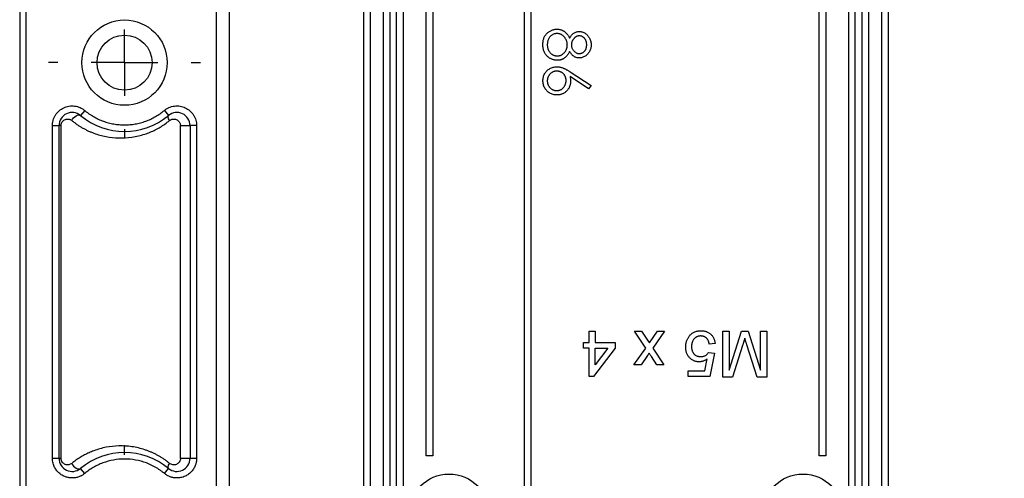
# Model space of a CAD drawing. Header units: millimetres. Extents: x 13 to 546, y 13 to 419.
# Tile 6 of 16: x 307 to 382, y 159 to 194. Entities that reach past the tile are written whole.
import ezdxf

# ---------------------------------------------------------------- set-up
doc = ezdxf.new("R2010")
doc.units = ezdxf.units.MM
doc.header["$LTSCALE"] = 2
doc.linetypes.add('CENTERX2', pattern=[20.32, 12.7, -2.54, 2.54, -2.54])
doc.layers.add('CENTER', color=40, linetype='CENTERX2')
doc.layers.add('DIMENSIONS', color=140, linetype='Continuous', lineweight=25)
doc.styles.add('SLDTEXTSTYLE0', font='TXT', dxfattribs={"width": 0.7})
doc.dimstyles.new('SLDDIMSTYLE0', dxfattribs={"dimtxt": 4.316016, "dimasz": 6.604, "dimexe": 0, "dimexo": 0.0625, "dimgap": 1.079004, "dimtad": 0, "dimtih": 1, "dimtoh": 1, "dimrnd": 1e-09, "dimzin": 4, "dimdsep": 46, "dimtxsty": 'SLDTEXTSTYLE0', "dimsah": 1, "dimcen": 0.09, "dimadec": 0, "dimazin": 1, "dimtfac": 1, "dimtofl": 0, "dimtmove": 0, "dimatfit": 3, "dimfxl": 0, "dimfrac": 2, "dimtolj": 1, "dimtzin": 12, "dimarcsym": 0})

# ---------------------------------------------------------------- blocks, each defined once
blk = doc.blocks.new('_D_8')
at = {"layer": 'DIMENSIONS'}
for p, q in [((376.137, 234.085), (405.211, 234.085)), ((398.861, 234.085), (398.861, 202.446)), ((392.448, 194.62), (390.998, 194.62)), ((390.998, 194.62), (390.998, 187.761)), ((405.273, 194.62), (406.723, 194.62)), ((406.723, 194.62), (406.723, 187.761)), ((390.998, 187.761), (392.448, 187.761)), ((406.723, 187.761), (405.273, 187.761)), ((398.861, 148.085), (398.861, 186.795)), ((376.137, 148.085), (405.211, 148.085))]:
    blk.add_line(p, q, dxfattribs=at)
for points in [[(398.861, 234.085), (397.845, 227.481), (399.877, 227.481)], [(398.861, 148.085), (399.877, 154.689), (397.845, 154.689)]]:
    blk.add_solid(points, dxfattribs=at)
at = {"layer": 'DIMENSIONS', "char_height": 4.2333, "attachment_point": 1, "style": 'SLDTEXTSTYLE0'}
for s, insert in [('86.0', (392.448, 201.044)), ('3.39', (392.448, 193.218))]:
    blk.add_mtext(s, dxfattribs=dict(at, insert=insert))
blk = doc.blocks.new('SW_CENTERMARKSYMBOL_5')
at = {"layer": 'CENTER', "color": 0}
for p, q in [((0, 5.08), (0, 5.795)), ((0, 0), (0, 2.54)), ((-5.08, 0), (-5.795, 0)), ((0, 0), (-2.54, 0)), ((0, 0), (0, -2.54)), ((0, 0), (2.54, 0)), ((5.08, 0), (5.795, 0)), ((0, -5.08), (0, -5.795))]:
    blk.add_line(p, q, dxfattribs=at)
blk = doc.blocks.new('SW_CENTERMARKSYMBOL_6')
at = {"layer": 'CENTER', "color": 0}
for p, q in [((0, 5.08), (0, 5.795)), ((0, 0), (0, 2.54)), ((-5.08, 0), (-5.795, 0)), ((0, 0), (-2.54, 0)), ((0, 0), (0, -2.54)), ((0, 0), (2.54, 0)), ((5.08, 0), (5.795, 0)), ((0, -5.08), (0, -5.795))]:
    blk.add_line(p, q, dxfattribs=at)

msp = doc.modelspace()

# ---------------------------------------------------------------- linework, layer by layer
for p, q in [((333.157, 148.085), (333.157, 234.085)), ((333.657, 148.085), (333.657, 234.085)), ((372.657, 234.085), (372.657, 148.085)), ((373.157, 234.085), (373.157, 148.085)), ((321.89, 233.485), (321.89, 148.685)), ((322.89, 148.685), (322.89, 233.485)), ((345.407, 150.732), (345.407, 231.437)), ((345.907, 231.437), (345.907, 150.732)), ((334.657, 153.585), (334.657, 228.585)), ((335.157, 153.585), (335.157, 228.585)), ((335.657, 153.585), (335.657, 228.585)), ((336.157, 228.585), (336.157, 153.585)), ((370.157, 153.585), (370.157, 228.585)), ((370.657, 153.585), (370.657, 228.585)), ((371.157, 228.585), (371.157, 153.585)), ((371.657, 228.585), (371.657, 153.585)), ((306.89, 226.085), (306.89, 156.085)), ((307.39, 156.085), (307.39, 226.085)), ((337.907, 161.085), (337.907, 221.085)), ((338.407, 221.085), (338.407, 161.085)), ((367.907, 161.085), (367.907, 221.085)), ((368.407, 221.085), (368.407, 161.085)), ((348.9, 190.379), (350.497, 189.335)), ((350.307, 189.093), (348.893, 190.018)), ((350.497, 189.335), (350.307, 189.093)), ((311.85, 187.435), (311.53, 187.051)), ((317.93, 187.435), (318.25, 187.051)), ((309.39, 160.887), (309.39, 186.282)), ((309.39, 186.282), (309.89, 186.282)), ((309.89, 160.887), (309.89, 186.282)), ((310.042, 186.282), (309.89, 186.282)), ((310.042, 186.282), (310.042, 160.887)), ((319.156, 160.887), (319.156, 186.282)), ((319.156, 186.282), (319.89, 186.282)), ((319.89, 186.282), (319.89, 160.887)), ((320.39, 186.282), (319.89, 186.282)), ((320.39, 186.282), (320.39, 160.887)), ((350.356, 170.585), (350.805, 170.585)), ((350.356, 169.732), (350.356, 170.585)), ((350.805, 170.585), (350.805, 169.732)), ((353.811, 170.585), (354.349, 170.585)), ((354.664, 169.305), (353.811, 170.585)), ((354.349, 170.585), (354.847, 169.838)), ((354.941, 169.699), (355.562, 170.585)), ((356.1, 170.585), (355.202, 169.306)), ((355.562, 170.585), (356.1, 170.585)), ((360.542, 170.585), (361.035, 170.585)), ((360.542, 167.085), (360.542, 170.585)), ((361.035, 167.623), (361.969, 170.585)), ((361.035, 170.585), (361.035, 167.623)), ((361.969, 170.585), (362.485, 170.585)), ((362.485, 170.585), (363.414, 167.623)), ((363.414, 170.585), (363.907, 170.585)), ((363.414, 167.623), (363.414, 170.585)), ((363.907, 170.585), (363.907, 167.085)), ((354.847, 169.838), (354.941, 169.699)), ((349.907, 169.732), (350.356, 169.732)), ((349.907, 169.283), (349.907, 169.732)), ((350.356, 169.283), (349.907, 169.283)), ((350.356, 167.13), (350.356, 169.283)), ((352.33, 169.283), (350.67, 167.13)), ((350.805, 169.732), (352.33, 169.732)), ((350.805, 168.023), (350.805, 169.283)), ((350.805, 169.283), (351.776, 169.283)), ((351.776, 169.283), (350.805, 168.023)), ((352.33, 169.732), (352.33, 169.283)), ((353.768, 168.027), (354.664, 169.305)), ((355.202, 169.306), (356.055, 168.027)), ((359.958, 169.642), (359.51, 169.598)), ((362.053, 169.499), (361.278, 167.085)), ((363.165, 167.085), (362.382, 169.541)), ((354.754, 168.667), (354.305, 168.027)), ((355.517, 168.027), (355.103, 168.648)), ((359.188, 167.578), (359.366, 168.485)), ((359.465, 168.969), (359.914, 168.924)), ((359.914, 168.924), (359.555, 167.13)), ((354.305, 168.027), (353.768, 168.027)), ((356.055, 168.027), (355.517, 168.027)), ((357.894, 167.578), (359.188, 167.578)), ((357.894, 167.13), (357.894, 167.578)), ((350.67, 167.13), (350.356, 167.13)), ((359.555, 167.13), (357.894, 167.13)), ((361.278, 167.085), (360.542, 167.085)), ((363.907, 167.085), (363.165, 167.085)), ((309.89, 160.887), (309.39, 160.887)), ((310.042, 160.887), (309.89, 160.887)), ((319.89, 160.887), (319.156, 160.887)), ((320.39, 160.887), (319.89, 160.887)), ((338.407, 161.085), (337.907, 161.085)), ((368.407, 161.085), (367.907, 161.085)), ((311.85, 159.735), (311.53, 160.119)), ((317.93, 159.735), (318.25, 160.119))]:
    msp.add_line(p, q)
at = {"flags": 128}
for points in [[(310.872, 186.667), (310.931, 186.773), (311.008, 186.873), (311.097, 186.959), (311.193, 187.027), (311.291, 187.072), (311.383, 187.092), (311.465, 187.085), (311.53, 187.051)], [(318.325, 186.667), (318.288, 186.73), (318.258, 186.791), (318.236, 186.85), (318.222, 186.904), (318.216, 186.952), (318.219, 186.993), (318.23, 187.026), (318.25, 187.051)], [(310.872, 160.503), (310.931, 160.397), (311.008, 160.297), (311.097, 160.21), (311.193, 160.142), (311.291, 160.097), (311.383, 160.078), (311.465, 160.085), (311.53, 160.119)], [(318.25, 160.119), (318.23, 160.143), (318.219, 160.176), (318.216, 160.218), (318.222, 160.266), (318.236, 160.32), (318.258, 160.378), (318.288, 160.44), (318.325, 160.503)]]:
    msp.add_lwpolyline(points, dxfattribs=at)
for centre, radius in [((314.89, 191.085), 3.255), ((314.89, 191.085), 2.1), ((339.657, 156.585), 3.1), ((366.657, 156.585), 3.1)]:
    msp.add_circle(centre, radius)
for centre, radius, start, end in [((310.89, 186.282), 1, 50.20818, 180), ((318.89, 186.282), 1, 360, 129.79182), ((314.89, 191.085), 5.25, 230.20818, 309.79182), ((310.89, 160.887), 1, 180, 309.79182), ((314.89, 156.085), 5.25, 50.20818, 129.79182), ((318.89, 160.887), 1, 230.20818, 0)]:
    msp.add_arc(centre, radius, start, end)
for points, knots in [([(346.817, 192.458), (346.819, 192.505), (346.821, 192.597), (346.836, 192.73), (346.863, 192.854), (346.899, 192.97), (346.947, 193.077), (347.006, 193.174), (347.074, 193.264), (347.153, 193.343), (347.238, 193.413), (347.326, 193.474), (347.416, 193.525), (347.508, 193.569), (347.603, 193.602), (347.699, 193.625), (347.798, 193.64), (347.864, 193.641), (347.898, 193.642)], [0, 0, 0, 0, 0.078556, 0.152863, 0.22356, 0.290375, 0.355403, 0.418291, 0.480389, 0.543073, 0.604924, 0.664398, 0.721943, 0.778375, 0.83383, 0.888861, 0.944089, 1, 1, 1, 1]), ([(347.176, 192.455), (347.177, 192.497), (347.179, 192.579), (347.197, 192.697), (347.225, 192.809), (347.265, 192.911), (347.315, 193.006), (347.377, 193.088), (347.447, 193.161), (347.527, 193.22), (347.612, 193.268), (347.701, 193.303), (347.794, 193.324), (347.856, 193.327), (347.887, 193.328)], [0, 0, 0, 0, 0.099873, 0.195097, 0.285403, 0.373284, 0.457583, 0.538851, 0.618081, 0.697677, 0.775529, 0.851404, 0.925102, 1, 1, 1, 1]), ([(347.887, 193.328), (347.913, 193.327), (347.963, 193.326), (348.037, 193.313), (348.108, 193.294), (348.177, 193.265), (348.244, 193.229), (348.307, 193.184), (348.369, 193.132), (348.427, 193.072), (348.481, 193.007), (348.528, 192.936), (348.568, 192.862), (348.601, 192.784), (348.627, 192.702), (348.643, 192.616), (348.656, 192.527), (348.657, 192.466), (348.657, 192.434)], [0, 0, 0, 0, 0.057921, 0.114878, 0.171001, 0.227885, 0.285151, 0.344417, 0.405577, 0.46995, 0.535016, 0.599472, 0.663918, 0.728465, 0.793503, 0.860188, 0.928731, 1, 1, 1, 1]), ([(347.898, 193.642), (347.922, 193.642), (347.971, 193.641), (348.043, 193.633), (348.113, 193.62), (348.181, 193.603), (348.247, 193.579), (348.311, 193.551), (348.373, 193.518), (348.434, 193.48), (348.493, 193.436), (348.55, 193.386), (348.605, 193.329), (348.659, 193.265), (348.712, 193.197), (348.762, 193.121), (348.812, 193.039), (348.842, 192.981), (348.857, 192.952)], [0, 0, 0, 0, 0.058854, 0.116315, 0.172675, 0.22878, 0.28458, 0.340257, 0.39663, 0.453507, 0.512318, 0.572648, 0.636022, 0.702363, 0.771483, 0.844184, 0.92007, 1, 1, 1, 1]), ([(348.857, 192.952), (348.879, 192.992), (348.922, 193.071), (349.001, 193.175), (349.086, 193.264), (349.18, 193.337), (349.279, 193.394), (349.383, 193.433), (349.489, 193.459), (349.562, 193.462), (349.599, 193.463)], [0, 0, 0, 0, 0.1458601, 0.2824259, 0.4108504, 0.5350294, 0.6547011, 0.7701334, 0.8845558, 1, 1, 1, 1]), ([(349.016, 192.442), (349.017, 192.465), (349.018, 192.511), (349.026, 192.579), (349.04, 192.644), (349.06, 192.707), (349.085, 192.768), (349.116, 192.827), (349.152, 192.884), (349.194, 192.937), (349.239, 192.986), (349.286, 193.03), (349.334, 193.066), (349.383, 193.096), (349.434, 193.121), (349.486, 193.136), (349.54, 193.147), (349.576, 193.148), (349.594, 193.149)], [0, 0, 0, 0, 0.069169, 0.136708, 0.203117, 0.268916, 0.334646, 0.399903, 0.467099, 0.535245, 0.602445, 0.665185, 0.725502, 0.78249, 0.838076, 0.892174, 0.945436, 1, 1, 1, 1]), ([(349.594, 193.149), (349.612, 193.148), (349.648, 193.148), (349.701, 193.137), (349.752, 193.122), (349.802, 193.101), (349.849, 193.072), (349.894, 193.038), (349.937, 192.998), (349.978, 192.952), (350.015, 192.901), (350.049, 192.847), (350.076, 192.79), (350.099, 192.729), (350.116, 192.665), (350.129, 192.598), (350.136, 192.527), (350.137, 192.479), (350.138, 192.455)], [0, 0, 0, 0, 0.055928, 0.110562, 0.164473, 0.219008, 0.274886, 0.332172, 0.391956, 0.455348, 0.52037, 0.584969, 0.649345, 0.715975, 0.783553, 0.852791, 0.924757, 1, 1, 1, 1]), ([(349.599, 193.463), (349.636, 193.461), (349.711, 193.458), (349.823, 193.431), (349.932, 193.388), (350.039, 193.329), (350.14, 193.256), (350.231, 193.168), (350.31, 193.067), (350.377, 192.955), (350.431, 192.833), (350.468, 192.705), (350.493, 192.573), (350.496, 192.483), (350.497, 192.437)], [0, 0, 0, 0, 0.074058, 0.14887, 0.226668, 0.307735, 0.391157, 0.473929, 0.557928, 0.644989, 0.733364, 0.821092, 0.909287, 1, 1, 1, 1]), ([(347.202, 191.529), (347.171, 191.557), (347.11, 191.612), (347.031, 191.707), (346.965, 191.811), (346.911, 191.924), (346.869, 192.045), (346.839, 192.175), (346.821, 192.314), (346.819, 192.409), (346.817, 192.458)], [0, 0, 0, 0, 0.119283, 0.237093, 0.354796, 0.474576, 0.59746, 0.724926, 0.858883, 1, 1, 1, 1]), ([(347.92, 191.578), (347.896, 191.579), (347.847, 191.58), (347.776, 191.592), (347.707, 191.611), (347.641, 191.637), (347.576, 191.67), (347.515, 191.712), (347.455, 191.76), (347.398, 191.816), (347.345, 191.877), (347.301, 191.945), (347.262, 192.017), (347.231, 192.095), (347.206, 192.177), (347.189, 192.265), (347.178, 192.358), (347.177, 192.422), (347.176, 192.455)], [0, 0, 0, 0, 0.057448, 0.113333, 0.168885, 0.224093, 0.280066, 0.337966, 0.397798, 0.459632, 0.522821, 0.585875, 0.649687, 0.714433, 0.781173, 0.850839, 0.923441, 1, 1, 1, 1]), ([(348.657, 192.434), (348.657, 192.405), (348.655, 192.348), (348.644, 192.264), (348.627, 192.184), (348.602, 192.106), (348.571, 192.031), (348.532, 191.96), (348.486, 191.893), (348.434, 191.829), (348.378, 191.771), (348.319, 191.719), (348.257, 191.676), (348.194, 191.64), (348.128, 191.612), (348.061, 191.592), (347.991, 191.581), (347.944, 191.579), (347.92, 191.578)], [0, 0, 0, 0, 0.069643, 0.136952, 0.202995, 0.267775, 0.332398, 0.396936, 0.461997, 0.528608, 0.594093, 0.656546, 0.716174, 0.774225, 0.830819, 0.886937, 0.942661, 1, 1, 1, 1]), ([(349.601, 191.758), (349.577, 191.759), (349.529, 191.761), (349.458, 191.779), (349.387, 191.809), (349.317, 191.847), (349.251, 191.897), (349.191, 191.956), (349.139, 192.023), (349.095, 192.099), (349.06, 192.181), (349.035, 192.266), (349.019, 192.353), (349.017, 192.412), (349.016, 192.442)], [0, 0, 0, 0, 0.071443, 0.144646, 0.220858, 0.302293, 0.385924, 0.469194, 0.554666, 0.643442, 0.733162, 0.821506, 0.91031, 1, 1, 1, 1]), ([(350.497, 192.437), (350.496, 192.393), (350.493, 192.305), (350.469, 192.176), (350.429, 192.053), (350.375, 191.935), (350.309, 191.826), (350.228, 191.729), (350.138, 191.644), (350.037, 191.573), (349.931, 191.515), (349.819, 191.475), (349.705, 191.449), (349.628, 191.445), (349.589, 191.444)], [0, 0, 0, 0, 0.08941, 0.176306, 0.262626, 0.349446, 0.435498, 0.518928, 0.601355, 0.684256, 0.765807, 0.844877, 0.92228, 1, 1, 1, 1]), ([(350.138, 192.455), (350.137, 192.427), (350.136, 192.374), (350.129, 192.296), (350.115, 192.224), (350.097, 192.156), (350.073, 192.093), (350.044, 192.036), (350.009, 191.983), (349.97, 191.936), (349.927, 191.895), (349.884, 191.858), (349.839, 191.828), (349.794, 191.802), (349.747, 191.782), (349.699, 191.768), (349.651, 191.759), (349.618, 191.758), (349.601, 191.758)], [0, 0, 0, 0, 0.084513, 0.163644, 0.238615, 0.309808, 0.378004, 0.443951, 0.50748, 0.569985, 0.631231, 0.689153, 0.743752, 0.796938, 0.848916, 0.898966, 0.949098, 1, 1, 1, 1]), ([(348.857, 191.941), (348.842, 191.912), (348.813, 191.856), (348.766, 191.777), (348.717, 191.704), (348.667, 191.636), (348.615, 191.574), (348.561, 191.519), (348.506, 191.469), (348.449, 191.426), (348.391, 191.388), (348.33, 191.355), (348.268, 191.326), (348.203, 191.304), (348.137, 191.286), (348.069, 191.273), (347.998, 191.266), (347.951, 191.265), (347.927, 191.264)], [0, 0, 0, 0, 0.079525, 0.1551, 0.22722, 0.295911, 0.362056, 0.42552, 0.485813, 0.544495, 0.60146, 0.657841, 0.713974, 0.769468, 0.82613, 0.882885, 0.940701, 1, 1, 1, 1]), ([(349.589, 191.444), (349.551, 191.445), (349.476, 191.448), (349.368, 191.472), (349.266, 191.512), (349.17, 191.566), (349.081, 191.637), (348.999, 191.724), (348.922, 191.825), (348.879, 191.901), (348.857, 191.941)], [0, 0, 0, 0, 0.121904, 0.239413, 0.35541, 0.472091, 0.592859, 0.718703, 0.854892, 1, 1, 1, 1]), ([(347.927, 191.264), (347.893, 191.265), (347.826, 191.267), (347.728, 191.28), (347.632, 191.3), (347.539, 191.329), (347.45, 191.367), (347.364, 191.413), (347.28, 191.466), (347.228, 191.508), (347.202, 191.529)], [0, 0, 0, 0, 0.128158, 0.253673, 0.377325, 0.499385, 0.622918, 0.745839, 0.871395, 1, 1, 1, 1]), ([(346.817, 189.711), (346.819, 189.758), (346.822, 189.851), (346.849, 189.988), (346.893, 190.12), (346.953, 190.246), (347.029, 190.362), (347.121, 190.466), (347.226, 190.557), (347.344, 190.633), (347.472, 190.694), (347.605, 190.739), (347.743, 190.765), (347.836, 190.769), (347.883, 190.771)], [0, 0, 0, 0, 0.084335, 0.167052, 0.249566, 0.33274, 0.415915, 0.497828, 0.580373, 0.6646, 0.749467, 0.83251, 0.915639, 1, 1, 1, 1]), ([(347.176, 189.694), (347.177, 189.72), (347.179, 189.771), (347.188, 189.846), (347.204, 189.918), (347.227, 189.987), (347.255, 190.053), (347.29, 190.117), (347.331, 190.177), (347.379, 190.234), (347.43, 190.287), (347.486, 190.331), (347.543, 190.371), (347.604, 190.401), (347.666, 190.426), (347.732, 190.444), (347.801, 190.455), (347.847, 190.456), (347.871, 190.457)], [0, 0, 0, 0, 0.06795, 0.13326, 0.1978, 0.260846, 0.323319, 0.386282, 0.450062, 0.515208, 0.579641, 0.641817, 0.701692, 0.760769, 0.819254, 0.878738, 0.938158, 1, 1, 1, 1]), ([(347.871, 190.457), (347.894, 190.456), (347.941, 190.454), (348.01, 190.445), (348.076, 190.429), (348.139, 190.406), (348.2, 190.378), (348.258, 190.342), (348.313, 190.301), (348.365, 190.253), (348.412, 190.2), (348.454, 190.143), (348.489, 190.082), (348.519, 190.018), (348.54, 189.949), (348.556, 189.876), (348.565, 189.8), (348.567, 189.748), (348.567, 189.721)], [0, 0, 0, 0, 0.063183, 0.123733, 0.183606, 0.242704, 0.301649, 0.36107, 0.422074, 0.484252, 0.547347, 0.609346, 0.670894, 0.73321, 0.796804, 0.862099, 0.929401, 1, 1, 1, 1]), ([(347.883, 190.771), (347.919, 190.769), (347.993, 190.767), (348.104, 190.75), (348.218, 190.723), (348.315, 190.693), (348.394, 190.661), (348.458, 190.634), (348.524, 190.601), (348.594, 190.566), (348.666, 190.525), (348.742, 190.481), (348.82, 190.431), (348.873, 190.397), (348.9, 190.379)], [0, 0, 0, 0, 0.097818, 0.199726, 0.305276, 0.415811, 0.474472, 0.537274, 0.603657, 0.674299, 0.749834, 0.828598, 0.912378, 1, 1, 1, 1]), ([(347.889, 188.617), (347.841, 188.618), (347.744, 188.621), (347.604, 188.649), (347.47, 188.692), (347.345, 188.754), (347.229, 188.831), (347.126, 188.925), (347.035, 189.033), (346.958, 189.154), (346.895, 189.285), (346.85, 189.422), (346.823, 189.565), (346.819, 189.662), (346.817, 189.711)], [0, 0, 0, 0, 0.085948, 0.169125, 0.250399, 0.33229, 0.413364, 0.494172, 0.576022, 0.660757, 0.745783, 0.830044, 0.914028, 1, 1, 1, 1]), ([(347.871, 188.931), (347.847, 188.932), (347.801, 188.933), (347.732, 188.944), (347.666, 188.961), (347.603, 188.986), (347.543, 189.018), (347.485, 189.056), (347.43, 189.101), (347.379, 189.154), (347.332, 189.211), (347.29, 189.271), (347.255, 189.334), (347.227, 189.401), (347.204, 189.47), (347.188, 189.542), (347.179, 189.617), (347.177, 189.668), (347.176, 189.694)], [0, 0, 0, 0, 0.061853, 0.121284, 0.180778, 0.239273, 0.298641, 0.358186, 0.42076, 0.485205, 0.550362, 0.61365, 0.676623, 0.739108, 0.802165, 0.866717, 0.932038, 1, 1, 1, 1]), ([(348.567, 189.721), (348.567, 189.694), (348.565, 189.641), (348.556, 189.564), (348.54, 189.489), (348.518, 189.417), (348.489, 189.349), (348.454, 189.283), (348.412, 189.221), (348.365, 189.162), (348.314, 189.108), (348.258, 189.061), (348.2, 189.021), (348.14, 188.987), (348.076, 188.962), (348.01, 188.945), (347.941, 188.933), (347.894, 188.931), (347.871, 188.931)], [0, 0, 0, 0, 0.068912, 0.135225, 0.200161, 0.263983, 0.327029, 0.390242, 0.454168, 0.519336, 0.58327, 0.645284, 0.705071, 0.763744, 0.821775, 0.880006, 0.938862, 1, 1, 1, 1]), ([(348.926, 189.655), (348.925, 189.62), (348.924, 189.55), (348.909, 189.447), (348.886, 189.348), (348.853, 189.254), (348.811, 189.163), (348.76, 189.077), (348.698, 188.995), (348.628, 188.918), (348.552, 188.848), (348.47, 188.785), (348.384, 188.733), (348.294, 188.691), (348.199, 188.658), (348.099, 188.634), (347.996, 188.62), (347.925, 188.618), (347.889, 188.617)], [0, 0, 0, 0, 0.065231, 0.128405, 0.190067, 0.250943, 0.311546, 0.372863, 0.435024, 0.499072, 0.563091, 0.62551, 0.68668, 0.747283, 0.808563, 0.870742, 0.934341, 1, 1, 1, 1]), ([(348.893, 190.018), (348.903, 189.956), (348.922, 189.836), (348.925, 189.714), (348.926, 189.655)], [0, 0, 0, 0, 0.5126593, 1, 1, 1, 1]), ([(309.39, 186.282), (309.391, 186.317), (309.392, 186.386), (309.403, 186.49), (309.421, 186.592), (309.455, 186.73), (309.517, 186.899), (309.654, 187.153), (309.888, 187.426), (310.245, 187.658), (310.652, 187.784), (311.012, 187.79), (311.295, 187.732), (311.497, 187.659), (311.685, 187.562), (311.795, 187.477), (311.85, 187.435)], [0, 0, 0, 0, 0.030711, 0.061293, 0.091896, 0.122667, 0.186442, 0.250372, 0.37774, 0.500036, 0.622332, 0.749701, 0.813476, 0.877406, 0.938663, 1, 1, 1, 1]), ([(311.85, 187.435), (311.904, 187.391), (312.011, 187.304), (312.178, 187.183), (312.349, 187.069), (312.525, 186.963), (312.705, 186.865), (312.89, 186.774), (313.08, 186.692), (313.337, 186.592), (313.666, 186.489), (314.068, 186.4), (314.477, 186.345), (314.752, 186.338), (314.89, 186.335)], [0, 0, 0, 0, 0.0629048, 0.1254592, 0.1877807, 0.2499879, 0.3122003, 0.3745371, 0.4371171, 0.5000573, 0.6254888, 0.7499879, 0.8745075, 1, 1, 1, 1]), ([(314.89, 186.335), (314.959, 186.336), (315.097, 186.337), (315.303, 186.351), (315.508, 186.373), (315.711, 186.404), (315.912, 186.444), (316.112, 186.493), (316.311, 186.551), (316.572, 186.639), (316.891, 186.77), (317.257, 186.959), (317.606, 187.178), (317.822, 187.349), (317.93, 187.435)], [0, 0, 0, 0, 0.062905, 0.125459, 0.187781, 0.249988, 0.3122, 0.374537, 0.437117, 0.500057, 0.625489, 0.749988, 0.874507, 1, 1, 1, 1]), ([(317.93, 187.435), (317.957, 187.457), (318.011, 187.5), (318.098, 187.558), (318.188, 187.609), (318.315, 187.671), (318.485, 187.732), (318.768, 187.79), (319.128, 187.784), (319.535, 187.658), (319.892, 187.426), (320.126, 187.153), (320.263, 186.899), (320.336, 186.697), (320.382, 186.49), (320.387, 186.352), (320.39, 186.282)], [0, 0, 0, 0, 0.030711, 0.061293, 0.091896, 0.122667, 0.186442, 0.250372, 0.37774, 0.500036, 0.622332, 0.749701, 0.813476, 0.877406, 0.938663, 1, 1, 1, 1]), ([(310.042, 186.282), (310.043, 186.302), (310.044, 186.341), (310.055, 186.398), (310.074, 186.461), (310.105, 186.528), (310.162, 186.612), (310.251, 186.696), (310.371, 186.757), (310.5, 186.786), (310.616, 186.782), (310.715, 186.757), (310.798, 186.722), (310.848, 186.685), (310.872, 186.667)], [0, 0, 0, 0, 0.041401, 0.082989, 0.125822, 0.186793, 0.251207, 0.371235, 0.500901, 0.625005, 0.750126, 0.836757, 0.919471, 1, 1, 1, 1]), ([(310.872, 186.667), (310.936, 186.616), (311.062, 186.514), (311.259, 186.372), (311.461, 186.238), (311.668, 186.114), (311.88, 185.997), (312.098, 185.89), (312.321, 185.791), (312.774, 185.612), (313.473, 185.415), (314.45, 185.31), (315.446, 185.366), (316.252, 185.555), (316.844, 185.773), (317.238, 185.952), (317.617, 186.161), (317.981, 186.395), (318.211, 186.576), (318.325, 186.667)], [0, 0, 0, 0, 0.030753, 0.061561, 0.092461, 0.123486, 0.154673, 0.186055, 0.217666, 0.24954, 0.374938, 0.49908, 0.625719, 0.748928, 0.800687, 0.851429, 0.901392, 0.95083, 1, 1, 1, 1]), ([(318.325, 186.667), (318.344, 186.681), (318.381, 186.709), (318.443, 186.741), (318.508, 186.764), (318.597, 186.783), (318.712, 186.785), (318.846, 186.75), (318.969, 186.68), (319.06, 186.584), (319.117, 186.483), (319.15, 186.385), (319.154, 186.317), (319.156, 186.282)], [0, 0, 0, 0, 0.0620404, 0.1237759, 0.1862054, 0.2502956, 0.3756903, 0.5000691, 0.6273113, 0.749839, 0.8352963, 0.9172121, 1, 1, 1, 1]), ([(357.983, 170.205), (358.01, 170.239), (358.064, 170.305), (358.158, 170.392), (358.259, 170.465), (358.367, 170.525), (358.482, 170.573), (358.606, 170.605), (358.736, 170.627), (358.825, 170.629), (358.871, 170.63)], [0, 0, 0, 0, 0.127893, 0.251579, 0.372793, 0.492778, 0.61359, 0.737809, 0.86618, 1, 1, 1, 1]), ([(358.871, 170.63), (358.909, 170.629), (358.982, 170.627), (359.09, 170.614), (359.193, 170.594), (359.29, 170.564), (359.383, 170.526), (359.469, 170.479), (359.55, 170.424), (359.626, 170.361), (359.695, 170.291), (359.756, 170.214), (359.81, 170.132), (359.857, 170.045), (359.893, 169.952), (359.924, 169.854), (359.947, 169.75), (359.954, 169.679), (359.958, 169.642)], [0, 0, 0, 0, 0.069309, 0.135582, 0.199703, 0.261758, 0.322713, 0.382968, 0.442746, 0.503224, 0.563759, 0.623755, 0.683414, 0.743843, 0.805035, 0.867628, 0.932767, 1, 1, 1, 1]), ([(357.715, 169.384), (357.716, 169.423), (357.717, 169.5), (357.73, 169.613), (357.751, 169.722), (357.781, 169.827), (357.818, 169.928), (357.865, 170.024), (357.918, 170.118), (357.961, 170.176), (357.983, 170.205)], [0, 0, 0, 0, 0.1324703, 0.2616666, 0.3875721, 0.511029, 0.6326513, 0.7546443, 0.8765147, 1, 1, 1, 1]), ([(358.868, 170.226), (358.842, 170.225), (358.789, 170.224), (358.714, 170.213), (358.642, 170.196), (358.575, 170.171), (358.511, 170.14), (358.454, 170.101), (358.399, 170.056), (358.35, 170.003), (358.306, 169.945), (358.268, 169.882), (358.236, 169.815), (358.209, 169.743), (358.189, 169.666), (358.174, 169.585), (358.165, 169.5), (358.164, 169.441), (358.164, 169.411)], [0, 0, 0, 0, 0.065801, 0.128677, 0.188676, 0.247598, 0.304849, 0.361786, 0.419523, 0.478682, 0.53877, 0.598799, 0.660184, 0.722952, 0.787993, 0.855404, 0.926153, 1, 1, 1, 1]), ([(359.51, 169.598), (359.505, 169.623), (359.497, 169.672), (359.48, 169.743), (359.459, 169.809), (359.435, 169.871), (359.406, 169.928), (359.375, 169.98), (359.339, 170.026), (359.3, 170.069), (359.258, 170.106), (359.212, 170.138), (359.163, 170.165), (359.11, 170.188), (359.054, 170.204), (358.995, 170.217), (358.933, 170.224), (358.89, 170.225), (358.868, 170.226)], [0, 0, 0, 0, 0.077361, 0.15048, 0.219977, 0.286681, 0.349678, 0.41068, 0.469427, 0.526756, 0.583142, 0.638824, 0.695263, 0.752696, 0.810849, 0.871356, 0.934436, 1, 1, 1, 1]), ([(362.225, 170.055), (362.22, 170.038), (362.209, 170.003), (362.192, 169.947), (362.174, 169.886), (362.153, 169.819), (362.131, 169.747), (362.107, 169.669), (362.08, 169.586), (362.062, 169.528), (362.053, 169.499)], [0, 0, 0, 0, 0.089205, 0.189833, 0.299233, 0.419261, 0.549207, 0.689074, 0.839579, 1, 1, 1, 1]), ([(362.382, 169.541), (362.374, 169.569), (362.357, 169.622), (362.332, 169.7), (362.31, 169.772), (362.29, 169.839), (362.271, 169.901), (362.254, 169.957), (362.238, 170.007), (362.229, 170.039), (362.225, 170.055)], [0, 0, 0, 0, 0.162526, 0.314315, 0.454978, 0.584519, 0.704567, 0.813495, 0.911681, 1, 1, 1, 1]), ([(358.742, 168.251), (358.707, 168.252), (358.637, 168.254), (358.535, 168.269), (358.437, 168.295), (358.342, 168.329), (358.253, 168.374), (358.168, 168.429), (358.087, 168.494), (358.011, 168.568), (357.942, 168.65), (357.881, 168.738), (357.829, 168.832), (357.787, 168.931), (357.755, 169.037), (357.732, 169.148), (357.718, 169.264), (357.716, 169.344), (357.715, 169.384)], [0, 0, 0, 0, 0.062002, 0.122097, 0.181389, 0.239526, 0.297858, 0.356906, 0.417313, 0.479676, 0.54254, 0.604774, 0.667003, 0.730233, 0.794195, 0.8604, 0.928573, 1, 1, 1, 1]), ([(358.164, 169.411), (358.164, 169.383), (358.165, 169.327), (358.174, 169.246), (358.188, 169.17), (358.206, 169.098), (358.232, 169.031), (358.262, 168.968), (358.299, 168.911), (358.34, 168.857), (358.387, 168.809), (358.44, 168.768), (358.498, 168.733), (358.561, 168.704), (358.63, 168.683), (358.704, 168.666), (358.783, 168.658), (358.838, 168.656), (358.866, 168.655)], [0, 0, 0, 0, 0.072866, 0.141887, 0.207453, 0.270438, 0.331641, 0.390108, 0.448069, 0.505503, 0.562488, 0.619084, 0.676416, 0.735452, 0.796241, 0.860406, 0.928305, 1, 1, 1, 1]), ([(354.926, 168.912), (354.897, 168.871), (354.84, 168.789), (354.783, 168.708), (354.754, 168.667)], [0, 0, 0, 0, 0.5016334, 1, 1, 1, 1]), ([(355.103, 168.648), (355.085, 168.674), (355.052, 168.724), (355.005, 168.794), (354.963, 168.856), (354.938, 168.894), (354.926, 168.912)], [0, 0, 0, 0, 0.299082, 0.564526, 0.798165, 1, 1, 1, 1]), ([(359.366, 168.485), (359.341, 168.466), (359.293, 168.43), (359.217, 168.382), (359.14, 168.342), (359.063, 168.308), (358.984, 168.283), (358.904, 168.265), (358.823, 168.253), (358.769, 168.252), (358.742, 168.251)], [0, 0, 0, 0, 0.136725, 0.268506, 0.395517, 0.519033, 0.640508, 0.761244, 0.880111, 1, 1, 1, 1]), ([(358.866, 168.655), (358.901, 168.656), (358.968, 168.658), (359.064, 168.674), (359.152, 168.701), (359.23, 168.741), (359.299, 168.788), (359.362, 168.842), (359.418, 168.902), (359.449, 168.947), (359.465, 168.969)], [0, 0, 0, 0, 0.147855, 0.284529, 0.412388, 0.534251, 0.652703, 0.76867, 0.883656, 1, 1, 1, 1]), ([(318.325, 160.503), (318.262, 160.554), (318.136, 160.655), (317.94, 160.797), (317.739, 160.93), (317.534, 161.054), (317.324, 161.169), (317.109, 161.275), (316.89, 161.373), (316.666, 161.462), (316.191, 161.629), (315.446, 161.804), (314.45, 161.86), (313.473, 161.755), (312.726, 161.544), (312.187, 161.323), (311.837, 161.152), (311.501, 160.959), (311.178, 160.745), (310.974, 160.584), (310.872, 160.503)], [0, 0, 0, 0, 0.0273024, 0.0546514, 0.082092, 0.1096689, 0.1374261, 0.1654066, 0.1936527, 0.2222051, 0.2511037, 0.3743053, 0.5009471, 0.6250818, 0.750483, 0.8013468, 0.8515907, 0.9013525, 0.950774, 1, 1, 1, 1]), ([(310.89, 159.387), (310.852, 159.388), (310.777, 159.389), (310.664, 159.403), (310.554, 159.424), (310.444, 159.453), (310.277, 159.512), (310.06, 159.624), (309.822, 159.819), (309.627, 160.057), (309.504, 160.296), (309.433, 160.513), (309.397, 160.699), (309.392, 160.824), (309.39, 160.887)], [0, 0, 0, 0, 0.048277, 0.096159, 0.14392, 0.191837, 0.240186, 0.370003, 0.500048, 0.629866, 0.759911, 0.840105, 0.919707, 1, 1, 1, 1]), ([(310.872, 160.503), (310.798, 160.442), (310.713, 160.407), (310.543, 160.38), (310.455, 160.388), (310.289, 160.449), (310.211, 160.501), (310.118, 160.619), (310.091, 160.666), (310.053, 160.77), (310.042, 160.829), (310.042, 160.887)], [0, 0, 0, 0, 0.25, 0.25, 0.5, 0.5, 0.75, 0.75, 0.875, 0.875, 1, 1, 1, 1]), ([(317.93, 159.735), (317.871, 159.783), (317.752, 159.879), (317.566, 160.012), (317.375, 160.136), (317.178, 160.25), (316.976, 160.355), (316.768, 160.45), (316.364, 160.612), (315.74, 160.785), (314.89, 160.86), (314.04, 160.785), (313.361, 160.597), (312.855, 160.383), (312.501, 160.197), (312.163, 159.983), (311.955, 159.818), (311.85, 159.735)], [0, 0, 0, 0, 0.03482, 0.069442, 0.103946, 0.138412, 0.172922, 0.207557, 0.242396, 0.37117, 0.500023, 0.628798, 0.757651, 0.81844, 0.878806, 0.939182, 1, 1, 1, 1]), ([(319.156, 160.887), (319.156, 160.782), (319.122, 160.682), (319.009, 160.522), (318.931, 160.462), (318.759, 160.39), (318.666, 160.379), (318.487, 160.405), (318.399, 160.443), (318.325, 160.503)], [0, 0, 0, 0, 0.25, 0.25, 0.5, 0.5, 0.75, 0.75, 1, 1, 1, 1]), ([(320.39, 160.887), (320.389, 160.849), (320.388, 160.774), (320.374, 160.661), (320.353, 160.551), (320.324, 160.441), (320.265, 160.274), (320.153, 160.057), (319.958, 159.819), (319.72, 159.624), (319.481, 159.501), (319.264, 159.43), (319.079, 159.394), (318.953, 159.389), (318.89, 159.387)], [0, 0, 0, 0, 0.048277, 0.096159, 0.14392, 0.191837, 0.240186, 0.370003, 0.500048, 0.629866, 0.759911, 0.840105, 0.919707, 1, 1, 1, 1]), ([(311.85, 159.735), (311.823, 159.713), (311.768, 159.669), (311.682, 159.612), (311.592, 159.56), (311.498, 159.514), (311.353, 159.456), (311.15, 159.4), (310.977, 159.391), (310.89, 159.387)], [0, 0, 0, 0, 0.100456, 0.200224, 0.299789, 0.399639, 0.50026, 0.750001, 1, 1, 1, 1]), ([(318.89, 159.387), (318.855, 159.388), (318.786, 159.389), (318.682, 159.4), (318.58, 159.418), (318.479, 159.443), (318.33, 159.492), (318.138, 159.578), (317.999, 159.682), (317.93, 159.735)], [0, 0, 0, 0, 0.100456, 0.200224, 0.299789, 0.399639, 0.50026, 0.750001, 1, 1, 1, 1])]:
    msp.add_open_spline(points, degree=3, knots=knots)

# ---------------------------------------------------------------- block references
at = {"layer": 'CENTER'}
for name, p in [('SW_CENTERMARKSYMBOL_5', (314.89, 191.085)), ('SW_CENTERMARKSYMBOL_6', (314.89, 156.085))]:
    msp.add_blockref(name, p, dxfattribs=at)

# ---------------------------------------------------------------- dimensions: what is measured, and where the dimension line sits
at = {"layer": 'DIMENSIONS'}
dim = msp.add_linear_dim(base=(398.861, 148.085), p1=(373.597, 234.085), p2=(373.597, 148.085), angle=90, dimstyle='SLDDIMSTYLE0', dxfattribs=at)
dim.commit()
dim.dimension.update_dxf_attribs({"geometry": '_D_8', "text_midpoint": (398.861, 194.62), "dimtype": 160})

doc.saveas('drawing.dxf')
